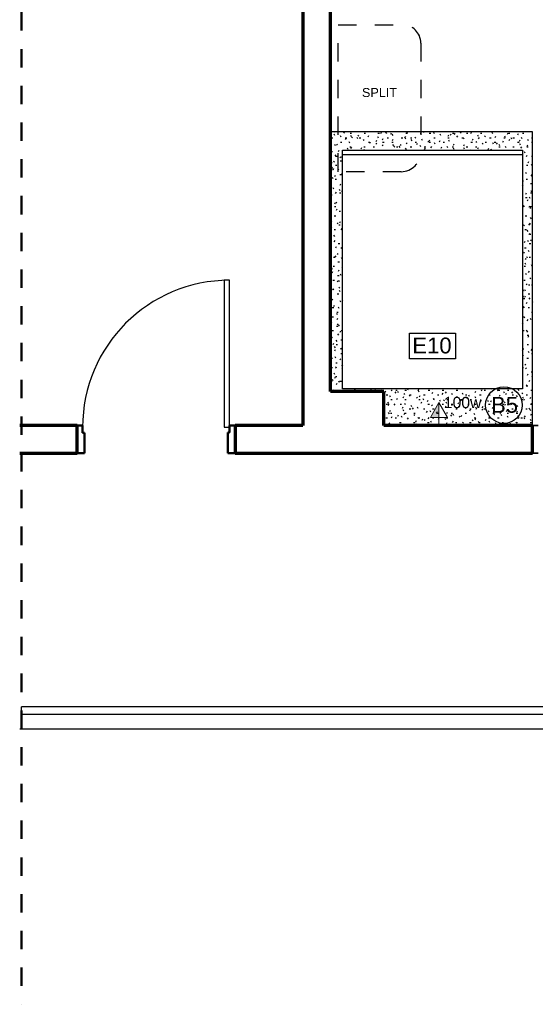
# Model space of a CAD drawing. Header units: metres. Extents: x -32 to 570, y -81 to 66.
# Tile 4 of 27: x -12.18 to -9.38, y -11.12 to -5.76. Entities that reach past the tile are written whole.
import ezdxf

# ---------------------------------------------------------------- set-up
doc = ezdxf.new("R2010")
doc.units = ezdxf.units.M
doc.linetypes.add('_Traço - 2 pontos', pattern=[0.0075, 0.0045, -0.001, 0, -0.001, 0, -0.001])
doc.linetypes.add('_Traço Ponto', pattern=[0.015, 0.01, -0.0025, 0, -0.0025])
for name, color, linetype, lineweight in [('A-ANNO-NOTE', 131, 'Continuous', 9), ('A-DETL', 90, 'Continuous', 25), ('A-DETL-GENF', 92, 'Continuous', 25), ('A-DOOR', 31, 'Continuous', 25), ('A-FLOR', 192, 'Continuous', 25), ('A-FLOR-HRAL', 11, 'Continuous', 25), ('A-GLAZ', 151, 'Continuous', 25), ('A-WALL', 113, 'Continuous', 25), ('G-ANNO-TEXT', 231, 'Continuous', 9), ('Q-SPCQ', 91, 'Continuous', 25)]:
    doc.layers.add(name, color=color, linetype=linetype, lineweight=lineweight)
doc.styles.add('Arial', font='arial.ttf', dxfattribs={"height": 0.049177})
doc.styles.add('Arial_1', font='arial.ttf', dxfattribs={"height": 0.061471})
doc.styles.add('Arial_6', font='arial.ttf', dxfattribs={"height": 0.086059})

msp = doc.modelspace()

# ---------------------------------------------------------------- hatches: boundary and pattern name
at = {"layer": 'A-ANNO-NOTE'}
msp.add_hatch(color=253, dxfattribs=at).paths.add_polyline_path([(-9.9024, -7.9226), (-9.9489, -7.9226), (-9.9024, -7.8421)], flags=0)

# ---------------------------------------------------------------- linework, layer by layer
at = {"layer": 'A-ANNO-NOTE', "color": 253}
for p, q in [((-9.9024, -7.8421), (-9.9489, -7.9226)), ((-9.9024, -7.8421), (-9.9489, -7.9226)), ((-9.9024, -7.8421), (-9.8559, -7.9226)), ((-9.9024, -7.9226), (-9.9024, -7.8421)), ((-9.8559, -7.9226), (-9.9489, -7.9226)), ((-9.9489, -7.9226), (-9.9024, -7.9226)), ((-9.9024, -7.9226), (-9.9024, -7.9671))]:
    msp.add_line(p, q, dxfattribs=at)
at = {"layer": 'A-DETL', "color": 252, "linetype": '_Traço Ponto', "lineweight": 50}
msp.add_line((-12.1743, -1.3171), (-12.1743, -11.1171), dxfattribs=at)
at = {"layer": 'A-DETL', "color": 252, "linetype": '_Traço - 2 pontos'}
for p, q in [((-10.451, -6.5849), (-10.451, -5.7849)), ((-10.451, -5.7849), (-10.101, -5.7849)), ((-10.001, -5.8849), (-10.001, -6.4778)), ((-10.1081, -6.5849), (-10.451, -6.5849))]:
    msp.add_line(p, q, dxfattribs=at)
at = {"layer": 'A-DETL', "color": 252}
for p, q in [((-9.3924, -6.3671), (-10.4924, -6.3671)), ((-9.3924, -6.4671), (-9.3924, -6.3671)), ((-9.3924, -7.9671), (-9.3924, -6.4671)), ((-10.062, -7.463), (-9.812, -7.463)), ((-10.062, -7.603), (-10.062, -7.463)), ((-9.812, -7.463), (-9.812, -7.603)), ((-9.812, -7.603), (-10.062, -7.603))]:
    msp.add_line(p, q, dxfattribs=at)
msp.add_circle((-9.5481, -7.8552), 0.1, dxfattribs=at)
at = {"layer": 'A-DETL', "color": 252, "linetype": '_Traço - 2 pontos'}
for centre, radius, start, end in [((-10.101, -5.8849), 0.1, 0, 90), ((-10.1081, -6.4778), 0.1071, 270, 0)]:
    msp.add_arc(centre, radius, start, end, dxfattribs=at)
at = {"layer": 'A-DETL-GENF', "color": 252}
for p, q in [((-10.4741, -6.3671), (-10.4765, -6.3713)), ((-10.4172, -6.3685), (-10.4212, -6.3755)), ((-10.386, -6.375), (-10.378, -6.375)), ((-10.31, -6.375), (-10.302, -6.375)), ((-10.2781, -6.3691), (-10.2792, -6.3671)), ((-10.234, -6.375), (-10.226, -6.375)), ((-10.2213, -6.3674), (-10.2215, -6.3671)), ((-10.2172, -6.372), (-10.2212, -6.379)), ((-10.1866, -6.3775), (-10.1906, -6.3705)), ((-10.1614, -6.3754), (-10.1654, -6.3823)), ((-10.082, -6.375), (-10.074, -6.375)), ((-10.0735, -6.3734), (-10.0771, -6.3671)), ((-10.005, -6.375), (-9.997, -6.375)), ((-9.9834, -6.3671), (-9.9865, -6.3724)), ((-9.955, -6.375), (-9.947, -6.375)), ((-9.9258, -6.3793), (-9.9298, -6.3723)), ((-9.828, -6.375), (-9.82, -6.375)), ((-9.8161, -6.3773), (-9.8201, -6.3842)), ((-9.7819, -6.3681), (-9.7859, -6.3751)), ((-9.752, -6.375), (-9.744, -6.375)), ((-9.7266, -6.3724), (-9.7306, -6.3793)), ((-9.676, -6.375), (-9.668, -6.375)), ((-9.6432, -6.3686), (-9.6441, -6.3671)), ((-9.6086, -6.3786), (-9.6126, -6.3717)), ((-9.5266, -6.3759), (-9.5306, -6.3828)), ((-9.524, -6.375), (-9.516, -6.375)), ((-9.447, -6.375), (-9.439, -6.375)), ((-9.397, -6.375), (-9.3924, -6.375)), ((-10.488, -6.4), (-10.48, -6.4)), ((-10.4691, -6.3881), (-10.4731, -6.3812)), ((-10.435, -6.3973), (-10.439, -6.3904)), ((-10.438, -6.425), (-10.43, -6.425)), ((-10.4086, -6.4036), (-10.4126, -6.4105)), ((-10.412, -6.4), (-10.404, -6.4)), ((-10.3873, -6.4298), (-10.3913, -6.4229)), ((-10.3782, -6.3957), (-10.3822, -6.3888)), ((-10.3744, -6.3944), (-10.3784, -6.4013)), ((-10.3435, -6.4057), (-10.3475, -6.3988)), ((-10.3403, -6.3853), (-10.3443, -6.3922)), ((-10.336, -6.4), (-10.328, -6.4)), ((-10.3089, -6.4157), (-10.3129, -6.4088)), ((-10.285, -6.3895), (-10.289, -6.3964)), ((-10.286, -6.425), (-10.278, -6.425)), ((-10.2763, -6.4245), (-10.2803, -6.4314)), ((-10.2422, -6.4153), (-10.2462, -6.4223)), ((-10.2396, -6.4357), (-10.2436, -6.4288)), ((-10.2304, -6.4016), (-10.2344, -6.3947)), ((-10.208, -6.4062), (-10.212, -6.4131)), ((-10.209, -6.425), (-10.201, -6.425)), ((-10.184, -6.4), (-10.176, -6.4)), ((-10.159, -6.425), (-10.151, -6.425)), ((-10.1527, -6.4104), (-10.1567, -6.4173)), ((-10.152, -6.3875), (-10.156, -6.3806)), ((-10.107, -6.4), (-10.099, -6.4)), ((-10.0849, -6.393), (-10.0889, -6.3999)), ((-10.0827, -6.4075), (-10.0867, -6.4006)), ((-10.0758, -6.4271), (-10.0798, -6.434)), ((-10.057, -6.4), (-10.049, -6.4)), ((-10.0485, -6.4167), (-10.0525, -6.4097)), ((-10.0291, -6.3963), (-10.0331, -6.4032)), ((-10.032, -6.425), (-10.024, -6.425)), ((-10.0205, -6.4313), (-10.0245, -6.4383)), ((-9.9917, -6.415), (-9.9957, -6.4081)), ((-9.9571, -6.4251), (-9.9611, -6.4181)), ((-9.9527, -6.4139), (-9.9567, -6.4208)), ((-9.956, -6.425), (-9.948, -6.425)), ((-9.93, -6.4), (-9.922, -6.4)), ((-9.9224, -6.4351), (-9.9264, -6.4282)), ((-9.8969, -6.4172), (-9.9009, -6.4242)), ((-9.8916, -6.3884), (-9.8956, -6.3815)), ((-9.88, -6.425), (-9.872, -6.425)), ((-9.8502, -6.3864), (-9.8542, -6.3934)), ((-9.854, -6.4), (-9.846, -6.4)), ((-9.8439, -6.421), (-9.8479, -6.414)), ((-9.8348, -6.3868), (-9.8388, -6.3799)), ((-9.8001, -6.3968), (-9.8041, -6.3899)), ((-9.778, -6.4), (-9.77, -6.4)), ((-9.7655, -6.4068), (-9.7695, -6.3999)), ((-9.728, -6.425), (-9.72, -6.425)), ((-9.718, -6.4074), (-9.722, -6.4143)), ((-9.6962, -6.4269), (-9.7002, -6.4199)), ((-9.687, -6.3927), (-9.691, -6.3858)), ((-9.6838, -6.3982), (-9.6878, -6.4052)), ((-9.662, -6.436), (-9.666, -6.4291)), ((-9.6497, -6.3891), (-9.6537, -6.396)), ((-9.651, -6.425), (-9.643, -6.425)), ((-9.626, -6.4), (-9.618, -6.4)), ((-9.6052, -6.4344), (-9.6092, -6.4275)), ((-9.601, -6.425), (-9.593, -6.425)), ((-9.5944, -6.3933), (-9.5984, -6.4002)), ((-9.5857, -6.4283), (-9.5897, -6.4352)), ((-9.5516, -6.4192), (-9.5556, -6.4261)), ((-9.549, -6.4), (-9.541, -6.4)), ((-9.5393, -6.3986), (-9.5433, -6.3917)), ((-9.5174, -6.41), (-9.5214, -6.4169)), ((-9.5051, -6.4078), (-9.5091, -6.4009)), ((-9.499, -6.4), (-9.491, -6.4)), ((-9.4708, -6.3792), (-9.4748, -6.3861)), ((-9.474, -6.425), (-9.466, -6.425)), ((-9.4621, -6.4142), (-9.4661, -6.4211)), ((-9.4483, -6.4062), (-9.4523, -6.3992)), ((-9.4137, -6.4162), (-9.4177, -6.4093)), ((-9.3943, -6.3968), (-9.3983, -6.4037)), ((-9.398, -6.425), (-9.3924, -6.425)), ((-10.49, -6.475), (-10.482, -6.475)), ((-10.4658, -6.4439), (-10.4698, -6.437)), ((-10.4552, -6.4344), (-10.4592, -6.4413)), ((-10.4466, -6.4694), (-10.4506, -6.4763)), ((-10.3965, -6.464), (-10.4005, -6.4571)), ((-10.388, -6.45), (-10.38, -6.45)), ((-10.3788, -6.4519), (-10.3828, -6.4589)), ((-10.3658, -6.4671), (-10.3663, -6.4662)), ((-10.323, -6.4553), (-10.327, -6.4622)), ((-10.311, -6.45), (-10.303, -6.45)), ((-10.3081, -6.4671), (-10.3095, -6.4646)), ((-10.261, -6.45), (-10.253, -6.45)), ((-10.2054, -6.4449), (-10.2094, -6.438)), ((-10.1486, -6.4433), (-10.1526, -6.4364)), ((-10.1441, -6.4454), (-10.1481, -6.4523)), ((-10.134, -6.45), (-10.126, -6.45)), ((-10.114, -6.4533), (-10.118, -6.4464)), ((-10.1099, -6.4363), (-10.1139, -6.4432)), ((-10.0793, -6.4633), (-10.0833, -6.4564)), ((-10.058, -6.45), (-10.05, -6.45)), ((-10.0118, -6.4663), (-10.0123, -6.4671)), ((-10.0009, -6.4492), (-10.0049, -6.4423)), ((-9.982, -6.45), (-9.974, -6.45)), ((-9.9777, -6.4572), (-9.9817, -6.4641)), ((-9.9435, -6.448), (-9.9475, -6.455)), ((-9.8882, -6.4523), (-9.8922, -6.4592)), ((-9.8531, -6.4551), (-9.8571, -6.4482)), ((-9.83, -6.45), (-9.822, -6.45)), ((-9.8204, -6.4348), (-9.8244, -6.4418)), ((-9.8189, -6.4643), (-9.8229, -6.4573)), ((-9.7646, -6.4382), (-9.7686, -6.4451)), ((-9.7621, -6.4626), (-9.7661, -6.4557)), ((-9.753, -6.45), (-9.745, -6.45)), ((-9.7307, -6.4671), (-9.7315, -6.4657)), ((-9.703, -6.45), (-9.695, -6.45)), ((-9.6882, -6.4558), (-9.6922, -6.4627)), ((-9.6324, -6.4591), (-9.6364, -6.466)), ((-9.6153, -6.4671), (-9.6184, -6.4616)), ((-9.576, -6.45), (-9.568, -6.45)), ((-9.5706, -6.4444), (-9.5746, -6.4375)), ((-9.5359, -6.4544), (-9.5399, -6.4475)), ((-9.5, -6.45), (-9.492, -6.45)), ((-9.4575, -6.4403), (-9.4615, -6.4334)), ((-9.4535, -6.4492), (-9.4575, -6.4562)), ((-9.4325, -6.4836), (-9.4365, -6.4767)), ((-9.424, -6.45), (-9.416, -6.45)), ((-9.4193, -6.4401), (-9.4233, -6.447)), ((-10.4846, -6.5352), (-10.4886, -6.5421)), ((-10.4716, -6.5339), (-10.4756, -6.527)), ((-10.4624, -6.4997), (-10.4664, -6.4928)), ((-10.465, -6.5), (-10.457, -6.5)), ((-10.4379, -6.5044), (-10.4419, -6.5113)), ((-10.44, -6.525), (-10.432, -6.525)), ((-10.4278, -6.5098), (-10.4318, -6.5028)), ((-9.447, -6.525), (-9.443, -6.525)), ((-9.4237, -6.4976), (-9.4277, -6.5045)), ((-9.4145, -6.5318), (-9.4185, -6.5387)), ((-9.399, -6.5), (-9.3924, -6.5)), ((-10.492, -6.575), (-10.484, -6.575)), ((-10.4807, -6.5681), (-10.4847, -6.5611)), ((-10.4759, -6.5702), (-10.4799, -6.5771)), ((-10.466, -6.55), (-10.458, -6.55)), ((-10.4466, -6.5772), (-10.4506, -6.5703)), ((-9.447, -6.575), (-9.444, -6.575)), ((-9.4253, -6.5961), (-9.4293, -6.5892)), ((-9.426, -6.55), (-9.418, -6.55)), ((-9.394, -6.5503), (-9.398, -6.5434)), ((-10.4774, -6.6239), (-10.4814, -6.6169)), ((-10.4673, -6.6052), (-10.4713, -6.6122)), ((-10.467, -6.625), (-10.459, -6.625)), ((-10.442, -6.6), (-10.434, -6.6)), ((-10.4331, -6.5961), (-10.4371, -6.603)), ((-9.4439, -6.6326), (-9.447, -6.638)), ((-9.428, -6.625), (-9.42, -6.625)), ((-9.3972, -6.6018), (-9.4012, -6.6087)), ((-9.3924, -6.6031), (-9.3946, -6.5992)), ((-9.3924, -6.6434), (-9.3926, -6.6437)), ((-10.4924, -6.675), (-10.486, -6.675)), ((-10.474, -6.6797), (-10.478, -6.6727)), ((-10.4625, -6.6969), (-10.4665, -6.7038)), ((-10.4394, -6.6897), (-10.4434, -6.6827)), ((-10.4375, -6.6536), (-10.4415, -6.6605)), ((-10.4283, -6.6878), (-10.4323, -6.6947)), ((-9.447, -6.65), (-9.445, -6.65)), ((-9.4441, -6.6635), (-9.447, -6.6585)), ((-9.403, -6.65), (-9.395, -6.65)), ((-9.3964, -6.6961), (-9.4004, -6.6891)), ((-10.4923, -6.748), (-10.4924, -6.7478)), ((-10.4924, -6.75), (-10.488, -6.75)), ((-10.4832, -6.7138), (-10.4872, -6.7069)), ((-10.4582, -6.7571), (-10.4622, -6.7502)), ((-10.444, -6.7), (-10.436, -6.7)), ((-9.4266, -6.7026), (-9.4306, -6.7096)), ((-9.43, -6.725), (-9.422, -6.725)), ((-9.4179, -6.7377), (-9.4219, -6.7446)), ((-9.4056, -6.7302), (-9.4096, -6.7233)), ((-9.404, -6.7), (-9.396, -6.7)), ((-10.4918, -6.7977), (-10.4924, -6.7987)), ((-10.489, -6.8038), (-10.4924, -6.7978)), ((-10.471, -6.775), (-10.463, -6.775)), ((-10.4668, -6.7544), (-10.4708, -6.7614)), ((-10.4577, -6.7886), (-10.4617, -6.7955)), ((-10.446, -6.8), (-10.438, -6.8)), ((-9.4369, -6.776), (-9.4409, -6.7691)), ((-9.4093, -6.7727), (-9.4133, -6.7796)), ((-9.4022, -6.786), (-9.4062, -6.7791)), ((-9.405, -6.775), (-9.397, -6.775)), ((-10.4924, -6.85), (-10.49, -6.85)), ((-10.4856, -6.8596), (-10.4896, -6.8526)), ((-10.472, -6.825), (-10.464, -6.825)), ((-10.4404, -6.8586), (-10.4444, -6.8656)), ((-9.432, -6.825), (-9.424, -6.825)), ((-9.3989, -6.8418), (-9.4029, -6.8349)), ((-10.487, -6.8894), (-10.491, -6.8964)), ((-10.473, -6.9), (-10.465, -6.9)), ((-10.451, -6.8696), (-10.455, -6.8626)), ((-10.448, -6.875), (-10.44, -6.875)), ((-10.4317, -6.8936), (-10.4357, -6.9006)), ((-9.4386, -6.8735), (-9.4426, -6.8804)), ((-9.434, -6.9), (-9.426, -6.9)), ((-9.4172, -6.9101), (-9.4212, -6.9032)), ((-9.408, -6.876), (-9.412, -6.869)), ((-9.4045, -6.8644), (-9.4085, -6.8713)), ((-10.4924, -6.95), (-10.492, -6.95)), ((-10.4698, -6.937), (-10.4738, -6.9301)), ((-10.4697, -6.9595), (-10.4737, -6.9664)), ((-10.427, -6.9354), (-10.4271, -6.9356)), ((-9.4338, -6.9652), (-9.4378, -6.9721)), ((-9.4138, -6.9659), (-9.4178, -6.959)), ((-9.4088, -6.9219), (-9.4128, -6.9288)), ((-9.409, -6.925), (-9.401, -6.925)), ((-9.3997, -6.956), (-9.4037, -6.963)), ((-10.4611, -6.9945), (-10.4651, -7.0014)), ((-10.45, -6.975), (-10.442, -6.975)), ((-10.4313, -7.0037), (-10.4353, -6.9968)), ((-9.436, -7), (-9.428, -7)), ((-9.4105, -7.0217), (-9.4145, -7.0148)), ((-9.41, -6.975), (-9.402, -6.975)), ((-10.477, -7.05), (-10.469, -7.05)), ((-10.4626, -7.0495), (-10.4666, -7.0425)), ((-10.4524, -7.0295), (-10.4564, -7.0364)), ((-10.4279, -7.0595), (-10.4319, -7.0526)), ((-9.4382, -7.0227), (-9.4422, -7.0297)), ((-9.429, -7.0569), (-9.433, -7.0638)), ((-9.4196, -7.0559), (-9.4236, -7.0489)), ((-9.411, -7.05), (-9.403, -7.05)), ((-10.4904, -7.0953), (-10.4924, -7.0987)), ((-10.4814, -7.1169), (-10.4854, -7.11)), ((-10.478, -7.1), (-10.47, -7.1)), ((-10.452, -7.075), (-10.444, -7.075)), ((-10.4476, -7.1212), (-10.4516, -7.1281)), ((-10.427, -7.1111), (-10.4286, -7.1084)), ((-9.438, -7.1), (-9.43, -7.1)), ((-9.4288, -7.09), (-9.4328, -7.0831)), ((-9.4117, -7.1269), (-9.4157, -7.1338)), ((-9.3946, -7.0992), (-9.3986, -7.0922)), ((-10.4818, -7.1303), (-10.4858, -7.1373)), ((-10.479, -7.175), (-10.471, -7.175)), ((-10.452, -7.1787), (-10.456, -7.1856)), ((-10.454, -7.15), (-10.446, -7.15)), ((-10.4429, -7.1836), (-10.4469, -7.1767)), ((-10.4337, -7.1494), (-10.4377, -7.1425)), ((-10.429, -7.175), (-10.427, -7.175)), ((-9.44, -7.175), (-9.432, -7.175)), ((-9.4254, -7.1458), (-9.4294, -7.1389)), ((-9.4031, -7.1619), (-9.4071, -7.1689)), ((-10.477, -7.222), (-10.481, -7.2289)), ((-10.4742, -7.2294), (-10.4782, -7.2225)), ((-10.4428, -7.2129), (-10.4468, -7.2198)), ((-10.4395, -7.2394), (-10.4435, -7.2325)), ((-10.43, -7.225), (-10.427, -7.225)), ((-9.4411, -7.2277), (-9.4451, -7.2347)), ((-9.4313, -7.2358), (-9.4353, -7.2288)), ((-9.4221, -7.2016), (-9.4261, -7.1947)), ((-9.415, -7.2), (-9.407, -7.2)), ((-9.3944, -7.1969), (-9.3984, -7.2039)), ((-10.4813, -7.2795), (-10.4853, -7.2865)), ((-10.456, -7.25), (-10.448, -7.25)), ((-10.4362, -7.2952), (-10.4402, -7.2883)), ((-10.427, -7.2854), (-10.4295, -7.2898)), ((-9.4404, -7.2699), (-9.4444, -7.263)), ((-9.442, -7.275), (-9.434, -7.275)), ((-9.4324, -7.2628), (-9.4364, -7.2697)), ((-9.416, -7.25), (-9.408, -7.25)), ((-9.4063, -7.2791), (-9.4103, -7.2722)), ((-10.483, -7.325), (-10.475, -7.325)), ((-10.4722, -7.3137), (-10.4762, -7.3206)), ((-10.4453, -7.3294), (-10.4493, -7.3224)), ((-10.431, -7.3), (-10.427, -7.3)), ((-9.4371, -7.3257), (-9.4411, -7.3188)), ((-9.4238, -7.2978), (-9.4278, -7.3047)), ((-9.417, -7.325), (-9.409, -7.325)), ((-9.3924, -7.2934), (-9.3936, -7.2956)), ((-10.484, -7.375), (-10.476, -7.375)), ((-10.4549, -7.3837), (-10.4589, -7.3907)), ((-10.4545, -7.3635), (-10.4585, -7.3566)), ((-10.458, -7.35), (-10.45, -7.35)), ((-9.444, -7.375), (-9.436, -7.375)), ((-9.4337, -7.3815), (-9.4377, -7.3746)), ((-9.419, -7.3895), (-9.423, -7.3964)), ((-9.3991, -7.3915), (-9.4031, -7.3846)), ((-9.394, -7.3462), (-9.398, -7.3531)), ((-10.4858, -7.4093), (-10.4898, -7.4024)), ((-10.46, -7.425), (-10.452, -7.425)), ((-10.4511, -7.4193), (-10.4551, -7.4124)), ((-10.4462, -7.4187), (-10.4502, -7.4257)), ((-9.4429, -7.4157), (-9.4469, -7.4088)), ((-9.4233, -7.447), (-9.4273, -7.4539)), ((-9.394, -7.4), (-9.3924, -7.4)), ((-10.4842, -7.4846), (-10.4882, -7.4915)), ((-10.485, -7.45), (-10.477, -7.45)), ((-10.4569, -7.5093), (-10.4609, -7.5023)), ((-10.4478, -7.4751), (-10.4518, -7.4682)), ((-10.4376, -7.4538), (-10.4416, -7.4607)), ((-10.436, -7.5), (-10.428, -7.5)), ((-10.435, -7.45), (-10.427, -7.45)), ((-9.446, -7.45), (-9.438, -7.45)), ((-9.4179, -7.459), (-9.4219, -7.4521)), ((-9.421, -7.475), (-9.413, -7.475)), ((-9.4142, -7.4811), (-9.4182, -7.4881)), ((-9.396, -7.5), (-9.3924, -7.5)), ((-10.4756, -7.5196), (-10.4796, -7.5265)), ((-10.4669, -7.5546), (-10.4709, -7.5615)), ((-10.4661, -7.5434), (-10.4701, -7.5365)), ((-10.462, -7.525), (-10.454, -7.525)), ((-10.4328, -7.5454), (-10.4368, -7.5524)), ((-10.4319, -7.5526), (-10.4359, -7.5456)), ((-9.447, -7.55), (-9.44, -7.55)), ((-9.422, -7.525), (-9.414, -7.525)), ((-9.3969, -7.5512), (-9.4009, -7.5581)), ((-10.489, -7.6), (-10.481, -7.6)), ((-10.4627, -7.5992), (-10.4667, -7.5923)), ((-10.4371, -7.603), (-10.4411, -7.6099)), ((-10.437, -7.575), (-10.429, -7.575)), ((-9.4453, -7.5614), (-9.447, -7.5585)), ((-9.4435, -7.582), (-9.447, -7.588)), ((-9.423, -7.6), (-9.415, -7.6)), ((-9.4107, -7.5715), (-9.4147, -7.5645)), ((-9.398, -7.575), (-9.3924, -7.575)), ((-10.49, -7.65), (-10.482, -7.65)), ((-10.4621, -7.6463), (-10.4661, -7.6532)), ((-10.464, -7.625), (-10.456, -7.625)), ((-10.4594, -7.655), (-10.4634, -7.6481)), ((-10.428, -7.6371), (-10.432, -7.6441)), ((-10.427, -7.6611), (-10.4287, -7.6581)), ((-9.447, -7.65), (-9.442, -7.65)), ((-9.4295, -7.6389), (-9.4335, -7.632)), ((-9.4262, -7.652), (-9.4302, -7.6589)), ((-10.4777, -7.7233), (-10.4817, -7.7164)), ((-10.4685, -7.6892), (-10.4725, -7.6822)), ((-10.4665, -7.7038), (-10.4705, -7.7107)), ((-10.466, -7.7), (-10.458, -7.7)), ((-9.4176, -7.687), (-9.4216, -7.694)), ((-9.4, -7.675), (-9.3924, -7.675)), ((-9.3924, -7.7031), (-9.395, -7.6986)), ((-10.4915, -7.7471), (-10.4924, -7.7487)), ((-10.491, -7.725), (-10.483, -7.725)), ((-10.4573, -7.738), (-10.4613, -7.7449)), ((-10.4435, -7.7325), (-10.4475, -7.7255)), ((-10.441, -7.725), (-10.433, -7.725)), ((-10.3592, -7.768), (-10.3632, -7.775)), ((-10.2721, -7.7671), (-10.2738, -7.77)), ((-10.2481, -7.7709), (-10.2503, -7.7671)), ((-10.07, -7.7671), (-10.0737, -7.7735)), ((-10.0139, -7.77), (-10.0179, -7.7769)), ((-9.931, -7.7702), (-9.9328, -7.7671)), ((-9.6706, -7.7712), (-9.673, -7.7671)), ((-9.637, -7.7671), (-9.6385, -7.7696)), ((-9.6138, -7.7696), (-9.6153, -7.7671)), ((-9.5792, -7.7671), (-9.5832, -7.7739)), ((-9.4661, -7.7755), (-9.4701, -7.7686)), ((-9.447, -7.725), (-9.444, -7.725)), ((-9.427, -7.75), (-9.419, -7.75)), ((-9.4223, -7.7514), (-9.4263, -7.7444)), ((-9.4089, -7.722), (-9.4129, -7.729)), ((-10.4743, -7.7791), (-10.4783, -7.7722)), ((-10.442, -7.775), (-10.434, -7.775)), ((-10.3934, -7.7772), (-10.3962, -7.7821)), ((-10.366, -7.775), (-10.358, -7.775)), ((-10.214, -7.7801), (-10.218, -7.7731)), ((-10.214, -7.775), (-10.206, -7.775)), ((-10.1928, -7.7798), (-10.1968, -7.7868)), ((-10.189, -7.8), (-10.181, -7.8)), ((-10.1663, -7.8126), (-10.1703, -7.8057)), ((-10.1572, -7.7784), (-10.1612, -7.7715)), ((-10.1375, -7.784), (-10.1415, -7.791)), ((-10.137, -7.775), (-10.129, -7.775)), ((-10.1289, -7.8191), (-10.1329, -7.826)), ((-10.1225, -7.7885), (-10.1265, -7.7815)), ((-10.0947, -7.8099), (-10.0987, -7.8168)), ((-10.0879, -7.7985), (-10.0919, -7.7915)), ((-10.087, -7.775), (-10.079, -7.775)), ((-10.0606, -7.8008), (-10.0646, -7.8077)), ((-10.062, -7.8), (-10.054, -7.8)), ((-10.0186, -7.8185), (-10.0226, -7.8116)), ((-10.0094, -7.7844), (-10.0134, -7.7774)), ((-10.0053, -7.805), (-10.0093, -7.8119)), ((-9.9844, -7.8277), (-9.9884, -7.8207)), ((-9.986, -7.8), (-9.978, -7.8)), ((-9.96, -7.775), (-9.952, -7.775)), ((-9.9375, -7.7875), (-9.9415, -7.7945)), ((-9.9283, -7.8217), (-9.9323, -7.8286)), ((-9.9276, -7.826), (-9.9316, -7.8191)), ((-9.91, -7.8), (-9.902, -7.8)), ((-9.8817, -7.7909), (-9.8857, -7.7978)), ((-9.884, -7.775), (-9.876, -7.775)), ((-9.8617, -7.7903), (-9.8657, -7.7833)), ((-9.8275, -7.7994), (-9.8315, -7.7925)), ((-9.8052, -7.8085), (-9.8092, -7.8154)), ((-9.808, -7.775), (-9.8, -7.775)), ((-9.7707, -7.7978), (-9.7747, -7.7909)), ((-9.758, -7.8), (-9.75, -7.8)), ((-9.7494, -7.8118), (-9.7534, -7.8187)), ((-9.7361, -7.8078), (-9.7401, -7.8009)), ((-9.7028, -7.781), (-9.7068, -7.7879)), ((-9.7014, -7.8178), (-9.7054, -7.8109)), ((-9.681, -7.8), (-9.673, -7.8)), ((-9.6686, -7.7719), (-9.6726, -7.7788)), ((-9.656, -7.775), (-9.648, -7.775)), ((-9.631, -7.8), (-9.623, -7.8)), ((-9.623, -7.8037), (-9.627, -7.7968)), ((-9.5792, -7.7796), (-9.5832, -7.7727)), ((-9.579, -7.775), (-9.571, -7.775)), ((-9.5705, -7.8019), (-9.5745, -7.8089)), ((-9.5445, -7.7896), (-9.5485, -7.7827)), ((-9.5364, -7.7928), (-9.5404, -7.7997)), ((-9.529, -7.775), (-9.521, -7.775)), ((-9.5022, -7.7836), (-9.5062, -7.7906)), ((-9.504, -7.8), (-9.496, -7.8)), ((-9.4752, -7.8096), (-9.4792, -7.8027)), ((-9.4469, -7.7879), (-9.4509, -7.7948)), ((-9.4411, -7.8188), (-9.4451, -7.8119)), ((-9.4383, -7.8229), (-9.4423, -7.8298)), ((-9.428, -7.8), (-9.42, -7.8)), ((-9.4041, -7.8137), (-9.4081, -7.8207)), ((-9.402, -7.775), (-9.394, -7.775)), ((-10.19, -7.85), (-10.182, -7.85)), ((-10.1755, -7.8467), (-10.1795, -7.8398)), ((-10.1755, -7.8499), (-10.1795, -7.8568)), ((-10.164, -7.825), (-10.156, -7.825)), ((-10.1413, -7.8559), (-10.1453, -7.849)), ((-10.114, -7.85), (-10.106, -7.85)), ((-10.0991, -7.8674), (-10.1031, -7.8744)), ((-10.0845, -7.8543), (-10.0885, -7.8473)), ((-10.088, -7.825), (-10.08, -7.825)), ((-10.064, -7.875), (-10.056, -7.875)), ((-10.0499, -7.8643), (-10.0539, -7.8574)), ((-10.0433, -7.8708), (-10.0473, -7.8777)), ((-10.0152, -7.8743), (-10.0192, -7.8674)), ((-10.012, -7.825), (-10.004, -7.825)), ((-9.9966, -7.84), (-10.0006, -7.8469)), ((-9.987, -7.875), (-9.979, -7.875)), ((-9.9625, -7.8308), (-9.9665, -7.8378)), ((-9.962, -7.85), (-9.954, -7.85)), ((-9.9368, -7.8602), (-9.9408, -7.8533)), ((-9.937, -7.875), (-9.929, -7.875)), ((-9.893, -7.8361), (-9.897, -7.8291)), ((-9.885, -7.85), (-9.877, -7.85)), ((-9.873, -7.8259), (-9.877, -7.8328)), ((-9.8644, -7.8609), (-9.8684, -7.8678)), ((-9.8583, -7.8461), (-9.8623, -7.8391)), ((-9.86, -7.825), (-9.852, -7.825)), ((-9.835, -7.85), (-9.827, -7.85)), ((-9.8302, -7.8518), (-9.8342, -7.8587)), ((-9.81, -7.875), (-9.802, -7.875)), ((-9.7961, -7.8426), (-9.8001, -7.8495)), ((-9.789, -7.8661), (-9.793, -7.8592)), ((-9.7799, -7.832), (-9.7839, -7.825)), ((-9.783, -7.825), (-9.775, -7.825)), ((-9.7549, -7.8753), (-9.7589, -7.8683)), ((-9.7408, -7.8468), (-9.7448, -7.8538)), ((-9.734, -7.875), (-9.726, -7.875)), ((-9.733, -7.825), (-9.725, -7.825)), ((-9.708, -7.85), (-9.7, -7.85)), ((-9.6981, -7.8736), (-9.7021, -7.8667)), ((-9.698, -7.8727), (-9.702, -7.8796)), ((-9.673, -7.8294), (-9.677, -7.8363)), ((-9.6638, -7.8635), (-9.6678, -7.8705)), ((-9.6634, -7.8837), (-9.6674, -7.8767)), ((-9.658, -7.875), (-9.65, -7.875)), ((-9.6321, -7.8379), (-9.6361, -7.8309)), ((-9.632, -7.85), (-9.624, -7.85)), ((-9.6172, -7.8327), (-9.6212, -7.8397)), ((-9.6085, -7.8678), (-9.6125, -7.8747)), ((-9.606, -7.825), (-9.598, -7.825)), ((-9.598, -7.847), (-9.602, -7.8401)), ((-9.556, -7.85), (-9.548, -7.85)), ((-9.5503, -7.8796), (-9.5543, -7.8726)), ((-9.5412, -7.8454), (-9.5452, -7.8385)), ((-9.5407, -7.8503), (-9.5447, -7.8573)), ((-9.53, -7.825), (-9.522, -7.825)), ((-9.5065, -7.8554), (-9.5105, -7.8485)), ((-9.506, -7.875), (-9.498, -7.875)), ((-9.4849, -7.8537), (-9.4889, -7.8606)), ((-9.4719, -7.8654), (-9.4759, -7.8585)), ((-9.454, -7.825), (-9.446, -7.825)), ((-9.429, -7.875), (-9.421, -7.875)), ((-9.4085, -7.8713), (-9.4125, -7.8782)), ((-9.404, -7.85), (-9.396, -7.85)), ((-9.3934, -7.8513), (-9.3974, -7.8444)), ((-10.191, -7.925), (-10.183, -7.925)), ((-10.1721, -7.9025), (-10.1761, -7.8956)), ((-10.1669, -7.8849), (-10.1709, -7.8918)), ((-10.166, -7.9), (-10.158, -7.9)), ((-10.1582, -7.9199), (-10.1622, -7.9268)), ((-10.141, -7.925), (-10.133, -7.925)), ((-10.1241, -7.9107), (-10.1281, -7.9177)), ((-10.1028, -7.9226), (-10.1068, -7.9156)), ((-10.0937, -7.8884), (-10.0977, -7.8815)), ((-10.0899, -7.9016), (-10.0939, -7.9085)), ((-10.089, -7.9), (-10.081, -7.9)), ((-10.0687, -7.9317), (-10.0727, -7.9248)), ((-10.039, -7.9), (-10.031, -7.9)), ((-10.0346, -7.9058), (-10.0386, -7.9127)), ((-10.0119, -7.9301), (-10.0159, -7.9232)), ((-10.014, -7.925), (-10.006, -7.925)), ((-9.9918, -7.9317), (-9.9958, -7.9386)), ((-9.9668, -7.8884), (-9.9708, -7.8953)), ((-9.9577, -7.9225), (-9.9617, -7.9295)), ((-9.9459, -7.8943), (-9.9499, -7.8874)), ((-9.938, -7.925), (-9.93, -7.925)), ((-9.9118, -7.9035), (-9.9158, -7.8966)), ((-9.911, -7.8917), (-9.915, -7.8986)), ((-9.912, -7.9), (-9.904, -7.9)), ((-9.9024, -7.9267), (-9.9064, -7.9337)), ((-9.8641, -7.936), (-9.8681, -7.9291)), ((-9.862, -7.925), (-9.854, -7.925)), ((-9.855, -7.9019), (-9.859, -7.8949)), ((-9.8346, -7.9093), (-9.8386, -7.9162)), ((-9.836, -7.9), (-9.828, -7.9)), ((-9.8203, -7.9119), (-9.8243, -7.905)), ((-9.7857, -7.9219), (-9.7897, -7.915)), ((-9.7788, -7.9127), (-9.7828, -7.9196)), ((-9.76, -7.9), (-9.752, -7.9)), ((-9.7321, -7.8819), (-9.7361, -7.8888)), ((-9.7072, -7.9078), (-9.7112, -7.9009)), ((-9.71, -7.925), (-9.702, -7.925)), ((-9.7023, -7.9302), (-9.7063, -7.9372)), ((-9.633, -7.925), (-9.625, -7.925)), ((-9.6288, -7.8937), (-9.6328, -7.8867)), ((-9.608, -7.9), (-9.6, -7.9)), ((-9.5999, -7.9028), (-9.6039, -7.9097)), ((-9.583, -7.925), (-9.575, -7.925)), ((-9.5657, -7.8936), (-9.5697, -7.9006)), ((-9.5595, -7.9137), (-9.5635, -7.9068)), ((-9.5316, -7.8845), (-9.5356, -7.8914)), ((-9.531, -7.9), (-9.523, -7.9)), ((-9.5253, -7.9229), (-9.5293, -7.9159)), ((-9.481, -7.9), (-9.473, -7.9)), ((-9.4763, -7.8887), (-9.4803, -7.8956)), ((-9.4685, -7.9212), (-9.4725, -7.9143)), ((-9.4676, -7.9237), (-9.4716, -7.9306)), ((-9.456, -7.925), (-9.448, -7.925)), ((-9.4339, -7.9313), (-9.4379, -7.9243)), ((-9.4335, -7.9146), (-9.4375, -7.9215)), ((-9.4026, -7.8855), (-9.4066, -7.8785)), ((-9.3993, -7.9054), (-9.4033, -7.9123)), ((-10.1688, -7.9583), (-10.1728, -7.9514)), ((-10.1349, -7.9671), (-10.1381, -7.9614)), ((-10.116, -7.95), (-10.108, -7.95)), ((-10.04, -7.95), (-10.032, -7.95)), ((-10.026, -7.9408), (-10.03, -7.9478)), ((-10.021, -7.9643), (-10.025, -7.9573)), ((-9.9772, -7.9401), (-9.9812, -7.9332)), ((-9.964, -7.95), (-9.956, -7.95)), ((-9.9426, -7.9501), (-9.9466, -7.9432)), ((-9.8937, -7.9618), (-9.8968, -7.9671)), ((-9.8751, -7.9671), (-9.8773, -7.9632)), ((-9.8596, -7.9526), (-9.8636, -7.9595)), ((-9.8254, -7.9435), (-9.8294, -7.9504)), ((-9.812, -7.95), (-9.804, -7.95)), ((-9.7701, -7.9477), (-9.7741, -7.9546)), ((-9.735, -7.95), (-9.727, -7.95)), ((-9.7164, -7.9419), (-9.7204, -7.935)), ((-9.6932, -7.9644), (-9.6947, -7.9671)), ((-9.6822, -7.9511), (-9.6862, -7.9442)), ((-9.685, -7.95), (-9.677, -7.95)), ((-9.6465, -7.9336), (-9.6505, -7.9405)), ((-9.6254, -7.9495), (-9.6294, -7.9425)), ((-9.5908, -7.9595), (-9.5948, -7.9526)), ((-9.5701, -7.9512), (-9.5741, -7.9581)), ((-9.5575, -7.9671), (-9.5601, -7.9626)), ((-9.558, -7.95), (-9.55, -7.95)), ((-9.5143, -7.9545), (-9.5183, -7.9614)), ((-9.482, -7.95), (-9.474, -7.95)), ((-9.4777, -7.9554), (-9.4817, -7.9485)), ((-9.406, -7.95), (-9.398, -7.95)), ((-9.3992, -7.9413), (-9.4032, -7.9343))]:
    msp.add_line(p, q, dxfattribs=at)
at = {"layer": 'A-DOOR', "color": 253}
for p, q in [((-11.0724, -7.176), (-11.0724, -7.976)), ((-11.0424, -7.176), (-11.0724, -7.176)), ((-11.0424, -7.976), (-11.0424, -7.176)), ((-11.8724, -7.9671), (-11.8724, -8.1171)), ((-11.8423, -7.9671), (-11.8724, -7.9671)), ((-11.8424, -8.006), (-11.8424, -7.9671)), ((-11.0724, -7.976), (-11.0424, -7.976)), ((-11.0424, -8.006), (-11.0424, -7.9671)), ((-11.0424, -7.9671), (-11.0124, -7.9671)), ((-11.0124, -7.9671), (-11.0124, -8.1171)), ((-11.8324, -8.006), (-11.8424, -8.006)), ((-11.8324, -8.1171), (-11.8324, -8.006)), ((-11.0524, -8.006), (-11.0424, -8.006)), ((-11.0524, -8.1171), (-11.0524, -8.006)), ((-11.8724, -8.1171), (-11.8324, -8.1171)), ((-11.0124, -8.1171), (-11.0524, -8.1171))]:
    msp.add_line(p, q, dxfattribs=at)
at = {"layer": 'A-DOOR', "color": 253, "lineweight": 50}
for p, q in [((-11.8424, -7.9671), (-11.8724, -7.9671)), ((-11.8424, -8.0071), (-11.8424, -7.9671)), ((-11.0124, -7.9671), (-11.0424, -7.9671)), ((-11.0424, -7.9671), (-11.0424, -8.0054)), ((-11.8324, -8.0071), (-11.8424, -8.0071)), ((-11.8324, -8.1171), (-11.8324, -8.0071)), ((-11.0424, -8.0054), (-11.0524, -8.0054)), ((-11.0524, -8.0054), (-11.0524, -8.1171)), ((-11.8724, -8.1171), (-11.8324, -8.1171)), ((-11.0524, -8.1171), (-11.0124, -8.1171))]:
    msp.add_line(p, q, dxfattribs=at)
at = {"layer": 'A-DOOR', "color": 253}
msp.add_arc((-11.0424, -7.976), 0.8, 90, 180, dxfattribs=at)
at = {"layer": 'A-FLOR', "color": 253}
msp.add_line((-12.1849, -9.6171), (-1.7674, -9.6171), dxfattribs=at)
at = {"layer": 'A-FLOR-HRAL', "color": 253}
for p, q in [((-1.6974, -9.4971), (-12.1743, -9.4971)), ((-12.1743, -9.5371), (-12.1743, -9.4971)), ((-12.1743, -9.5371), (-1.7374, -9.5371))]:
    msp.add_line(p, q, dxfattribs=at)
at = {"layer": 'A-GLAZ', "color": 253, "lineweight": 35}
for p, q in [((-9.3924, -7.9671), (-9.3624, -7.9671)), ((-9.3924, -8.1171), (-9.3924, -7.9671)), ((-9.3624, -8.1171), (-9.3924, -8.1171))]:
    msp.add_line(p, q, dxfattribs=at)
at = {"layer": 'A-WALL', "color": 253, "lineweight": 70}
for p, q in [((-10.6424, -2.6821), (-10.6424, -7.7821)), ((-10.4924, -7.7821), (-10.4924, -2.6821)), ((-10.6424, -7.7821), (-10.6424, -7.9671)), ((-10.2024, -7.7821), (-10.4924, -7.7821)), ((-10.2024, -7.9671), (-10.2024, -7.7821)), ((-11.8724, -7.9671), (-12.1849, -7.9671)), ((-11.8724, -8.1171), (-11.8724, -7.9671)), ((-10.6424, -7.9671), (-11.0124, -7.9671)), ((-11.0124, -7.9671), (-11.0124, -8.1171)), ((-9.3924, -7.9671), (-10.2024, -7.9671)), ((-9.3924, -8.1171), (-9.3924, -7.9671)), ((-12.1849, -8.1171), (-11.8724, -8.1171)), ((-11.0124, -8.1171), (-9.3924, -8.1171))]:
    msp.add_line(p, q, dxfattribs=at)
at = {"layer": 'Q-SPCQ', "color": 253}
for p, q in [((-10.427, -6.4671), (-9.447, -6.4671)), ((-10.427, -7.7671), (-10.427, -6.4671)), ((-9.447, -6.4671), (-9.447, -7.7671)), ((-9.447, -6.4925), (-10.427, -6.4925)), ((-9.447, -7.7671), (-10.427, -7.7671))]:
    msp.add_line(p, q, dxfattribs=at)

# ---------------------------------------------------------------- texts
at = {"layer": 'A-ANNO-NOTE', "color": 253, "style": 'Arial_1'}
msp.add_text('100w', height=0.06147, dxfattribs=at).set_placement((-9.8758, -7.8719))
at = {"layer": 'G-ANNO-TEXT', "color": 253}
for s, height, style, p in [('SPLIT', 0.04918, 'Arial', (-10.3212, -6.1786)), ('E10', 0.08606, 'Arial_6', (-10.047, -7.574)), ('B5', 0.08606, 'Arial_6', (-9.6184, -7.8969))]:
    msp.add_text(s, height=height, dxfattribs=dict(at, style=style)).set_placement(p)

doc.saveas('drawing.dxf')
